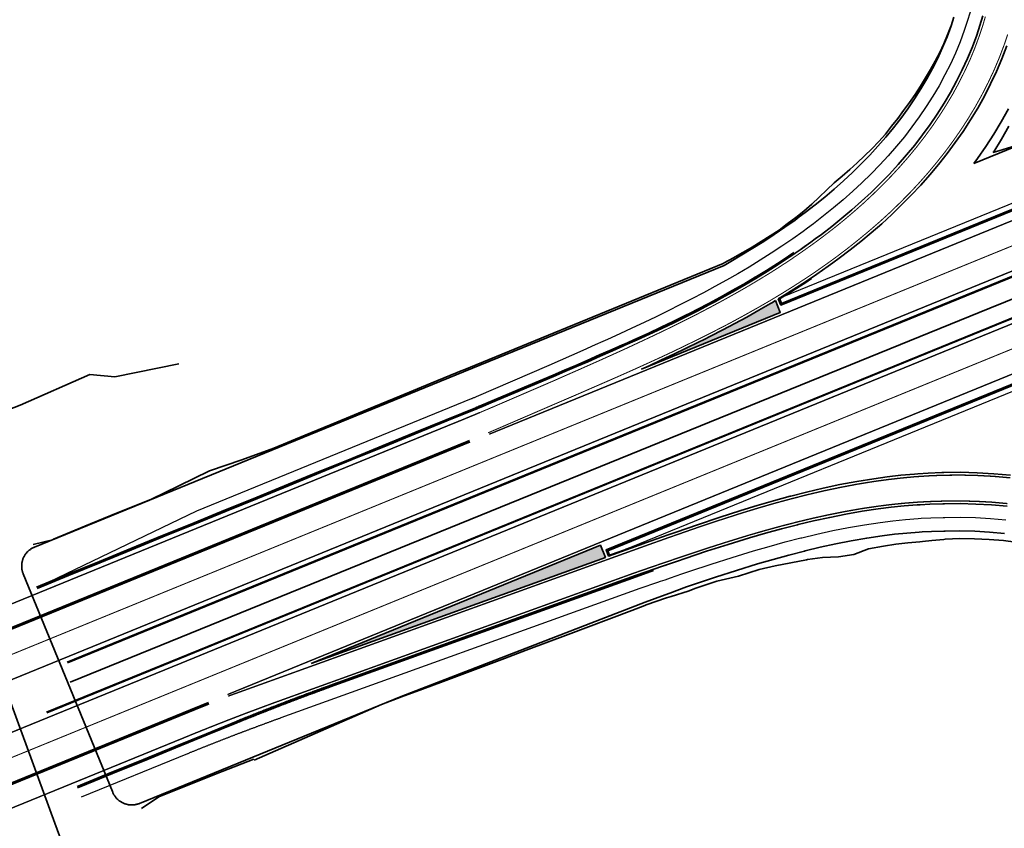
# Model space of a CAD drawing. Extents: x 184439 to 185588, y 575314 to 576044.
# Tile 9 of 13: x 184637 to 184781, y 575670 to 575789. Entities that reach past the tile are written whole.
import ezdxf

# ---------------------------------------------------------------- set-up
doc = ezdxf.new("R2010")
doc.units = 0
doc.linetypes.add('13strp', pattern=[4, 1, -3])
doc.linetypes.add('39strp', pattern=[12, 3, -9])
for name, color, linetype, lineweight in [('gw-nw-grondwerklijn', 90, 'Continuous', 35), ('gw-nw-kruinlijn', 90, 'Continuous', 35), ('gw-nw-teenlijn', 90, 'Continuous', 35), ('mk-nw-13streep 0.45', 7, '13strp', 35), ('mk-nw-39streep 0.15', 7, '39strp', 35), ('mk-nw-streep 0.15', 7, 'Continuous', 35), ('mk-nw-streep 0.20', 7, 'Continuous', 35), ('mk-nw-vlakmark', 7, 'Continuous', 35), ('vh-nw-halfverharding', 30, 'Continuous', 25), ('vh-nw-randverharding', 6, 'Continuous', 35), ('vh-nw-zoabsprong', 253, 'Continuous', 35)]:
    doc.layers.add(name, color=color, linetype=linetype, lineweight=lineweight)

msp = doc.modelspace()

# ---------------------------------------------------------------- hatches: boundary and pattern name
at = {"layer": 'mk-nw-vlakmark', "extrusion": (0, 0, -1)}
for points in [[(-184728.06, 575737.49), (-184728.68, 575737.75), (-184733.3, 575739.64), (-184737.93, 575741.53), (-184742.56, 575743.42), (-184747.19, 575745.31), (-184748.41, 575745.81), (-184747.7, 575747.54), (-184747.18, 575747.24), (-184747, 575747.13), (-184745.27, 575746.12), (-184743.52, 575745.14), (-184741.75, 575744.18), (-184739.98, 575743.24), (-184738.2, 575742.32), (-184737.25, 575741.85), (-184736.41, 575741.43), (-184734.6, 575740.55), (-184732.8, 575739.68), (-184730.98, 575738.83), (-184729.16, 575737.99)], [(-184679.57, 575694.27), (-184686.08, 575696.61), (-184692.83, 575699.05), (-184695.48, 575700.01), (-184704.89, 575703.4), (-184708.11, 575704.56), (-184714.3, 575706.79), (-184722.76, 575709.84), (-184722.03, 575711.62), (-184718.36, 575710.12), (-184713.73, 575708.23), (-184709.1, 575706.34), (-184704.48, 575704.45), (-184699.85, 575702.56), (-184695.22, 575700.67), (-184690.59, 575698.77), (-184685.96, 575696.88), (-184681.33, 575694.99)]]:
    msp.add_hatch(color=256, dxfattribs=at).paths.add_polyline_path(points)

# ---------------------------------------------------------------- linework, layer by layer
at = {"layer": 'gw-nw-grondwerklijn', "flags": 128}
for points in [[(184773.88, 575789.19), (184773.48, 575787.88), (184773.45, 575787.8), (184772.96, 575786.57), (184772.41, 575785.27), (184771.81, 575783.99), (184771.17, 575782.72), (184770.46, 575781.48), (184769.75, 575780.24), (184769, 575779.02), (184768.21, 575777.82), (184767.36, 575776.65), (184766.5, 575775.48), (184765.65, 575774.3), (184764.76, 575773.15), (184763.84, 575772.01), (184762.88, 575770.89), (184761.84, 575769.84), (184760.79, 575768.8), (184759.71, 575767.78), (184758.61, 575766.78), (184757.48, 575765.81), (184756.32, 575764.85), (184755.24, 575763.8), (184754.15, 575762.75), (184753.04, 575761.72), (184751.89, 575760.7), (184750.68, 575759.77), (184749.45, 575758.84), (184748.25, 575757.87), (184746.94, 575757.04), (184745.62, 575756.22), (184744.29, 575755.41), (184742.94, 575754.62), (184742.84, 575754.56), (184741.58, 575753.84), (184740.2, 575753.08), (184740.02, 575752.98), (184701.87, 575737.35)], [(184773.91, 575789.18), (184773.48, 575787.88), (184772.9, 575786.3), (184772.25, 575784.73), (184771.54, 575783.17), (184770.77, 575781.64), (184769.95, 575780.13), (184769.07, 575778.64), (184768.14, 575777.17), (184767.16, 575775.73), (184766.13, 575774.31), (184765.05, 575772.92), (184763.92, 575771.55), (184762.76, 575770.21), (184761.55, 575768.9), (184760.3, 575767.62), (184759.01, 575766.36), (184757.69, 575765.13), (184756.33, 575763.93), (184754.94, 575762.75), (184753.52, 575761.6), (184752.07, 575760.48), (184751.21, 575759.84), (184750.59, 575759.38), (184749.08, 575758.31), (184747.54, 575757.26), (184745.99, 575756.23), (184744.4, 575755.23), (184742.8, 575754.25), (184741.18, 575753.29), (184740.18, 575752.71), (184701.94, 575737.08)], [(184781.96, 575773.18), (184780.88, 575771.26), (184779.74, 575769.39), (184779.7, 575769.33)], [(184783.05, 575770.33), (184780.49, 575769.56), (184779.63, 575769.31)], [(184701.84, 575737.33), (184697.21, 575735.43), (184692.59, 575733.53), (184687.97, 575731.62), (184683.35, 575729.71), (184678.72, 575727.8), (184674.11, 575725.89), (184669.4, 575724.18), (184664.67, 575722.54), (184660.16, 575720.37), (184656.05, 575718.32), (184655.65, 575718.19), (184651.01, 575716.31), (184646.39, 575714.42), (184641.76, 575712.53), (184641.64, 575712.44), (184638.81, 575711.71)], [(184671.23, 575680.08), (184689.88, 575688.22), (184692.83, 575689.35), (184695.91, 575690.49), (184698.56, 575691.47), (184707.93, 575694.97), (184711.13, 575696.19), (184717.29, 575698.5), (184726.65, 575702.05), (184728.56, 575702.78), (184728.75, 575702.85), (184731.72, 575703.89), (184732.41, 575704.07), (184734.9, 575704.88), (184736.02, 575705.3), (184739.1, 575706.33), (184742.27, 575707.06), (184745.31, 575708.07), (184747.65, 575708.59), (184749.97, 575709.06), (184752.29, 575709.49), (184752.4, 575709.51), (184754.6, 575709.82), (184756.94, 575709.93), (184759.2, 575710.28), (184761.36, 575711.11), (184763.58, 575711.51), (184765.36, 575711.77), (184767.14, 575711.96), (184768.91, 575712.11), (184769.31, 575712.16), (184770.66, 575712.33), (184772.42, 575712.48), (184772.64, 575712.49), (184774.79, 575712.59), (184776.93, 575712.58), (184779.06, 575712.47), (184781.19, 575712.31), (184782.93, 575712.05)], [(184654.69, 575672.95), (184657.24, 575674.65), (184661.87, 575676.52), (184666.52, 575678.38), (184671.17, 575680.22)]]:
    msp.add_lwpolyline(points, dxfattribs=at)
at = {"layer": 'gw-nw-kruinlijn', "flags": 128}
for points in [[(184933.36, 575831.67), (184776.83, 575767.69)], [(184781.9, 575775.7), (184780.85, 575773.82), (184779.74, 575771.98), (184778.57, 575770.17), (184777.35, 575768.41), (184776.83, 575767.69)], [(184663.36, 575699.31), (184779.15, 575746.42), (184783.78, 575748.31)], [(184701.94, 575737.08), (184638.96, 575711.34), (184638.9, 575711.31), (184638.81, 575711.27), (184638.72, 575711.23), (184638.63, 575711.18), (184638.55, 575711.13), (184638.46, 575711.08), (184638.38, 575711.02), (184638.3, 575710.96), (184638.22, 575710.9), (184638.14, 575710.84), (184638.07, 575710.77), (184638, 575710.7), (184637.93, 575710.63), (184637.86, 575710.56), (184637.79, 575710.48), (184637.73, 575710.4), (184637.67, 575710.32), (184637.61, 575710.24), (184637.56, 575710.16), (184637.51, 575710.07), (184637.46, 575709.99), (184637.41, 575709.9), (184637.37, 575709.81), (184637.33, 575709.71), (184637.29, 575709.62), (184637.26, 575709.53), (184637.23, 575709.43), (184637.2, 575709.34), (184637.18, 575709.24), (184637.16, 575709.14), (184637.14, 575709.04), (184637.12, 575708.94), (184637.11, 575708.84), (184637.11, 575708.74), (184637.1, 575708.64), (184637.1, 575708.55), (184637.1, 575708.45), (184637.11, 575708.35), (184637.12, 575708.25), (184637.13, 575708.15), (184637.14, 575708.05), (184637.16, 575707.95), (184637.19, 575707.85), (184637.21, 575707.76), (184637.24, 575707.66), (184637.27, 575707.56), (184637.31, 575707.47), (184637.33, 575707.42)], [(184671.04, 575680.52), (184692.8, 575689.41), (184728.59, 575703.25), (184731.55, 575704.35), (184732.21, 575704.59), (184734.67, 575705.5), (184735.81, 575705.91), (184738.91, 575706.94), (184741.99, 575707.93), (184745.07, 575708.87), (184747.38, 575709.54), (184749.67, 575710.18), (184751.97, 575710.77), (184752.08, 575710.8), (184754.26, 575711.32), (184756.55, 575711.82), (184758.83, 575712.27), (184761.11, 575712.67), (184763.38, 575713), (184765.2, 575713.23), (184767.01, 575713.41), (184768.81, 575713.55), (184769.23, 575713.58), (184770.61, 575713.65), (184772.4, 575713.7), (184772.62, 575713.71), (184774.79, 575713.73), (184776.97, 575713.68), (184779.14, 575713.56), (184781.3, 575713.37)], [(184637.33, 575707.42), (184650.41, 575675.48), (184650.43, 575675.44), (184650.47, 575675.34), (184650.5, 575675.25), (184650.55, 575675.16), (184650.59, 575675.07), (184650.64, 575674.99), (184650.69, 575674.9), (184650.75, 575674.82), (184650.8, 575674.73), (184650.86, 575674.65), (184650.93, 575674.58), (184650.99, 575674.5), (184651.06, 575674.43), (184651.13, 575674.35), (184651.2, 575674.29), (184651.28, 575674.22), (184651.35, 575674.15), (184651.43, 575674.09), (184651.51, 575674.03), (184651.59, 575673.98), (184651.68, 575673.92), (184651.76, 575673.87), (184651.85, 575673.83), (184651.94, 575673.78), (184652.03, 575673.74), (184652.13, 575673.7), (184652.22, 575673.66), (184652.31, 575673.63), (184652.41, 575673.6), (184652.51, 575673.58), (184652.6, 575673.55), (184652.7, 575673.53), (184652.8, 575673.52), (184652.9, 575673.5), (184653, 575673.5), (184653.1, 575673.49), (184653.2, 575673.49), (184653.3, 575673.49), (184653.4, 575673.49), (184653.5, 575673.5), (184653.6, 575673.51), (184653.7, 575673.52), (184653.79, 575673.54), (184653.89, 575673.56), (184653.99, 575673.58), (184654.09, 575673.61), (184654.18, 575673.64), (184654.28, 575673.67), (184654.37, 575673.71), (184654.38, 575673.71), (184671.04, 575680.52)], [(184644.22, 575691.49), (184663.36, 575699.32)]]:
    msp.add_lwpolyline(points, dxfattribs=at)
at = {"layer": 'gw-nw-teenlijn', "flags": 128}
msp.add_lwpolyline([(184660.18, 575738.27), (184650.76, 575736.35), (184647.08, 575736.68), (184636.9, 575732.2), (184626.14, 575728.03), (184624.85, 575727.49), (184623.76, 575726.43), (184623.58, 575724.04), (184623.86, 575720.21), (184624.13, 575717.7), (184626.56, 575708.84), (184629.82, 575700.8), (184633.09, 575692.92), (184635.51, 575688.46), (184641.99, 575670.83), (184643.01, 575668.04), (184648.05, 575659.83), (184652.54, 575654.89), (184654.46, 575655.9), (184662.89, 575658.35), (184670.49, 575660.79), (184680.11, 575663.47)], dxfattribs=at)
at = {"layer": 'mk-nw-13streep 0.45', "const_width": 0.45, "flags": 128}
for points in [[(184702.86, 575726.9), (184529.76, 575656.15), (184525.14, 575654.25), (184520.51, 575652.35), (184515.89, 575650.44), (184511.27, 575648.53), (184506.65, 575646.61), (184502.04, 575644.69), (184497.42, 575642.76), (184492.81, 575640.83), (184488.2, 575638.89), (184483.6, 575636.94), (184478.99, 575634.99), (184474.39, 575633.03), (184473.11, 575632.48)], [(184537.74, 575636.6), (184579.41, 575653.63), (184616.43, 575668.76), (184662.72, 575687.68), (184664.57, 575688.43)]]:
    msp.add_lwpolyline(points, dxfattribs=at)
at = {"layer": 'mk-nw-39streep 0.15', "const_width": 0.15, "flags": 128}
for points in [[(185162.44, 575906.13), (185157.72, 575904.45), (185157, 575904.19), (185153, 575902.76), (185148.28, 575901.06), (185143.56, 575899.36), (185138.85, 575897.66), (185134.14, 575895.94), (185129.43, 575894.23), (185124.72, 575892.5), (185120.01, 575890.77), (185115.31, 575889.03), (185110.61, 575887.29), (185105.9, 575885.54), (185101.21, 575883.79), (185096.51, 575882.03), (185091.82, 575880.26), (185087.12, 575878.49), (185082.43, 575876.71), (185077.74, 575874.93), (185073.06, 575873.14), (185071.02, 575872.36), (185068.38, 575871.35), (185063.71, 575869.55), (185059.05, 575867.75), (185054.39, 575865.94), (185049.73, 575864.13), (185045.07, 575862.31), (185040.41, 575860.49), (185035.76, 575858.66), (185031.11, 575856.82), (185026.46, 575854.98), (185021.81, 575853.13), (185017.17, 575851.28), (185012.52, 575849.42), (185007.88, 575847.56), (185003.24, 575845.7), (184998.6, 575843.83), (184993.97, 575841.96), (184989.33, 575840.09), (184984.7, 575838.21), (184980.07, 575836.33), (184975.43, 575834.45), (184971.68, 575832.92), (184970.8, 575832.56), (184966.17, 575830.68), (184961.54, 575828.79), (184956.91, 575826.9), (184952.28, 575825.01), (184947.65, 575823.12), (184943.03, 575821.23), (184938.4, 575819.33), (184531.11, 575652.86), (184526.48, 575650.96), (184521.85, 575649.06), (184517.23, 575647.16), (184512.61, 575645.25), (184507.99, 575643.33), (184503.38, 575641.4), (184498.77, 575639.48), (184494.16, 575637.54), (184489.55, 575635.6), (184484.94, 575633.65), (184480.34, 575631.7), (184475.74, 575629.74), (184471.14, 575627.78), (184466.54, 575625.81), (184461.95, 575623.83), (184457.36, 575621.85), (184452.76, 575619.87), (184448.17, 575617.89), (184443.58, 575615.91), (184439.11, 575613.99)], [(184439.11, 575599.4), (184439.46, 575599.55), (184444.07, 575601.49), (184448.68, 575603.42), (184453.29, 575605.37), (184457.9, 575607.31), (184462.51, 575609.25), (184467.12, 575611.18), (184471.73, 575613.12), (184476.34, 575615.05), (184480.95, 575616.98), (184485.57, 575618.9), (184490.18, 575620.82), (184494.8, 575622.74), (184499.42, 575624.66), (184504.04, 575626.57), (184508.66, 575628.48), (184513.28, 575630.39), (184517.91, 575632.3), (184522.53, 575634.2), (184527.15, 575636.1), (184531.78, 575637.99), (184536.41, 575639.89), (184781.71, 575740.15), (184786.34, 575742.04), (184790.97, 575743.93), (184793.43, 575744.94), (184795.59, 575745.83), (184800.22, 575747.72), (184804.85, 575749.62), (184809.47, 575751.52), (184814.1, 575753.42), (184818.72, 575755.32), (184823.35, 575757.22), (184827.97, 575759.12), (184832.59, 575761.03), (184837.22, 575762.93), (184841.84, 575764.84), (184846.46, 575766.75), (184851.08, 575768.66), (184855.7, 575770.57), (184860.32, 575772.48), (184864.94, 575774.39), (184869.56, 575776.31), (184874.18, 575778.22), (184878.8, 575780.14), (184883.41, 575782.06), (184888.03, 575783.98), (184892.65, 575785.9), (184897.26, 575787.82), (184901.88, 575789.75), (184906.49, 575791.67), (184911.11, 575793.6), (184915.72, 575795.53), (184920.33, 575797.45), (184924.95, 575799.38), (184929.56, 575801.32), (184934.17, 575803.25), (184938.78, 575805.18), (184943.39, 575807.12), (184948, 575809.05), (184952.61, 575810.99), (184957.22, 575812.93), (184961.83, 575814.87), (184966.44, 575816.81), (184971.05, 575818.74), (184975.67, 575820.66), (184976.54, 575821.02), (184980.28, 575822.58), (184984.9, 575824.49), (184985.83, 575824.87)]]:
    msp.add_lwpolyline(points, dxfattribs=at)
at = {"layer": 'mk-nw-streep 0.15', "const_width": 0.15, "flags": 128}
for points in [[(184778.52, 575789.26), (184778.1, 575787.82), (184777.62, 575786.4), (184776.98, 575784.66), (184776.27, 575782.94), (184775.49, 575781.24), (184774.65, 575779.57), (184773.76, 575777.92), (184772.8, 575776.31), (184771.79, 575774.72), (184770.73, 575773.16), (184769.62, 575771.64), (184768.46, 575770.14), (184767.26, 575768.68), (184766.01, 575767.25), (184764.72, 575765.85), (184763.39, 575764.48), (184762.02, 575763.15), (184760.62, 575761.84), (184759.18, 575760.57), (184757.72, 575759.33), (184756.22, 575758.12), (184754.69, 575756.95), (184753.8, 575756.28), (184753.14, 575755.8), (184751.56, 575754.68), (184749.96, 575753.58), (184748.34, 575752.51), (184746.7, 575751.47), (184745.04, 575750.46), (184743.36, 575749.46), (184741.66, 575748.49), (184739.95, 575747.54), (184739.11, 575747.09), (184738.22, 575746.61), (184736.49, 575745.7), (184734.73, 575744.81), (184732.97, 575743.93), (184731.2, 575743.06), (184729.41, 575742.21), (184727.62, 575741.37), (184725.82, 575740.53), (184724.02, 575739.71), (184723.31, 575739.39), (184722.21, 575738.89), (184720.39, 575738.08), (184718.73, 575737.34), (184717.06, 575736.61), (184715.4, 575735.87), (184707.96, 575732.66), (184707.91, 575732.63), (184707.82, 575732.6), (184707.72, 575732.56), (184707.63, 575732.52), (184707.54, 575732.48), (184707.45, 575732.44), (184707.36, 575732.4), (184707.26, 575732.36), (184707.17, 575732.32), (184707.08, 575732.28), (184706.99, 575732.24), (184706.9, 575732.2), (184706.81, 575732.16), (184706.71, 575732.12), (184706.62, 575732.08), (184706.53, 575732.04), (184706.44, 575732), (184706.35, 575731.96), (184706.25, 575731.92), (184706.16, 575731.89), (184706.07, 575731.85), (184705.98, 575731.81), (184705.89, 575731.77), (184705.79, 575731.73), (184705.7, 575731.69), (184705.61, 575731.65), (184705.52, 575731.61), (184705.43, 575731.57), (184705.33, 575731.53), (184705.24, 575731.49), (184705.15, 575731.46), (184705.06, 575731.42), (184704.96, 575731.38), (184704.87, 575731.34), (184704.78, 575731.3), (184704.69, 575731.26), (184704.6, 575731.22), (184704.5, 575731.18), (184704.41, 575731.14), (184704.37, 575731.13)], [(184781.79, 575786.63), (184781.27, 575785.09), (184780.56, 575783.22), (184779.78, 575781.37), (184778.93, 575779.56), (184778.01, 575777.77), (184777.04, 575776.02), (184776.01, 575774.31), (184774.92, 575772.62), (184773.78, 575770.98), (184772.59, 575769.37), (184771.34, 575767.8), (184770.06, 575766.26), (184768.73, 575764.76), (184767.36, 575763.3), (184765.95, 575761.88), (184764.51, 575760.49), (184763.03, 575759.14), (184761.52, 575757.83), (184759.98, 575756.55), (184758.41, 575755.3), (184756.82, 575754.09), (184755.88, 575753.4), (184755.2, 575752.91), (184753.56, 575751.76), (184751.9, 575750.65), (184750.21, 575749.56), (184748.51, 575748.5), (184746.8, 575747.47), (184745.07, 575746.47), (184743.32, 575745.49), (184741.57, 575744.53), (184740.71, 575744.07), (184739.8, 575743.6), (184738.02, 575742.68), (184736.23, 575741.79), (184734.43, 575740.91), (184732.63, 575740.04), (184730.81, 575739.19), (184729, 575738.36), (184727.17, 575737.53), (184725.35, 575736.72), (184724.63, 575736.4), (184723.52, 575735.91), (184721.68, 575735.11), (184720.01, 575734.38), (184718.34, 575733.65), (184716.66, 575732.93), (184705.55, 575728.13)]]:
    msp.add_lwpolyline(points, dxfattribs=at)
at = {"layer": 'mk-nw-streep 0.20', "const_width": 0.2, "flags": 128}
for points in [[(184937.1, 575822.5), (184705.69, 575727.92)], [(184939.69, 575816.16), (184532.4, 575649.69), (184527.78, 575647.79), (184523.15, 575645.89), (184518.53, 575643.99), (184513.91, 575642.08), (184509.29, 575640.16), (184504.67, 575638.23), (184500.06, 575636.31), (184495.45, 575634.37), (184490.84, 575632.43), (184486.24, 575630.48), (184481.63, 575628.53), (184477.03, 575626.57), (184472.43, 575624.61), (184467.84, 575622.64), (184463.24, 575620.66)], [(184664.71, 575696.03), (184780.41, 575743.32), (184785.04, 575745.21)], [(184667.3, 575689.69), (184783.01, 575736.98)], [(184704.37, 575731.13), (184704.29, 575731.09), (184704.2, 575731.05), (184704.11, 575731.02), (184704.01, 575730.98), (184703.92, 575730.94), (184703.83, 575730.9), (184703.74, 575730.86), (184703.64, 575730.82), (184703.55, 575730.78), (184703.46, 575730.75), (184703.37, 575730.71), (184703.28, 575730.67), (184703.18, 575730.63), (184703.09, 575730.59), (184703, 575730.55), (184702.91, 575730.52), (184702.81, 575730.48), (184702.72, 575730.44), (184702.63, 575730.4), (184702.54, 575730.36), (184702.44, 575730.32), (184702.35, 575730.29), (184702.26, 575730.25), (184702.17, 575730.21), (184702.07, 575730.17), (184701.98, 575730.13), (184701.89, 575730.09), (184701.8, 575730.06), (184701.71, 575730.02), (184701.61, 575729.98), (184701.52, 575729.94), (184701.43, 575729.9), (184701.34, 575729.87), (184701.24, 575729.83), (184701.15, 575729.79), (184701.06, 575729.75), (184700.97, 575729.71), (184700.87, 575729.68), (184700.78, 575729.64), (184700.69, 575729.6), (184700.67, 575729.6), (184528.51, 575659.22)], [(184667.4, 575689.46), (184725.96, 575710.57), (184728.93, 575711.64), (184729.6, 575711.88), (184732.1, 575712.77), (184733.26, 575713.17), (184736.41, 575714.27), (184739.57, 575715.32), (184742.74, 575716.34), (184745.14, 575717.07), (184747.54, 575717.77), (184749.95, 575718.42), (184750.07, 575718.45), (184752.38, 575719.04), (184754.81, 575719.61), (184757.26, 575720.12), (184759.72, 575720.59), (184762.19, 575720.99), (184764.18, 575721.26), (184766.16, 575721.49), (184768.16, 575721.68), (184768.62, 575721.71), (184770.16, 575721.81), (184772.16, 575721.9), (184772.41, 575721.9), (184774.85, 575721.93), (184777.29, 575721.87), (184779.72, 575721.74), (184782.16, 575721.52)], [(184668.63, 575686.42), (184668.72, 575686.45), (184668.81, 575686.49), (184668.9, 575686.52), (184669, 575686.56), (184669.09, 575686.59), (184669.19, 575686.63), (184669.28, 575686.67), (184669.37, 575686.7), (184669.47, 575686.74), (184669.56, 575686.77), (184669.65, 575686.81), (184669.75, 575686.84), (184669.84, 575686.88), (184669.93, 575686.92), (184670.03, 575686.95), (184670.12, 575686.99), (184670.21, 575687.02), (184670.31, 575687.06), (184670.4, 575687.09), (184670.49, 575687.13), (184670.59, 575687.16), (184670.68, 575687.2), (184670.77, 575687.23), (184670.87, 575687.27), (184670.96, 575687.3), (184671.06, 575687.34), (184671.15, 575687.37), (184671.24, 575687.41), (184671.34, 575687.44), (184671.43, 575687.48), (184671.52, 575687.51), (184671.62, 575687.55), (184671.71, 575687.58), (184671.8, 575687.62), (184671.9, 575687.65), (184671.99, 575687.69), (184672.09, 575687.72), (184672.18, 575687.76), (184672.27, 575687.79), (184672.37, 575687.83), (184672.46, 575687.86), (184672.55, 575687.9), (184672.65, 575687.93), (184672.74, 575687.97), (184672.84, 575688), (184672.93, 575688.04), (184673.02, 575688.07), (184673.12, 575688.11), (184673.21, 575688.14), (184673.3, 575688.18), (184673.4, 575688.21), (184673.49, 575688.24), (184673.59, 575688.28), (184673.68, 575688.31), (184673.77, 575688.35), (184673.87, 575688.38), (184673.96, 575688.42), (184674.06, 575688.45), (184674.15, 575688.49), (184674.24, 575688.52), (184674.34, 575688.55), (184674.43, 575688.59), (184674.53, 575688.62), (184674.62, 575688.66), (184674.71, 575688.69), (184674.81, 575688.72), (184674.9, 575688.76), (184675, 575688.79), (184675.09, 575688.83), (184675.18, 575688.86), (184675.28, 575688.89), (184675.37, 575688.93), (184675.46, 575688.96), (184727.04, 575707.56), (184730.02, 575708.59), (184730.7, 575708.82), (184733.19, 575709.67), (184734.35, 575710.06), (184737.48, 575711.11), (184740.62, 575712.11), (184743.76, 575713.08), (184746.12, 575713.76), (184748.48, 575714.41), (184750.85, 575715.02), (184750.96, 575715.05), (184753.22, 575715.59), (184755.59, 575716.11), (184757.97, 575716.58), (184760.35, 575717), (184762.73, 575717.35), (184764.64, 575717.59), (184766.55, 575717.79), (184768.46, 575717.94), (184768.9, 575717.97), (184770.36, 575718.04), (184772.27, 575718.1), (184772.51, 575718.1), (184774.82, 575718.13), (184777.14, 575718.07), (184779.45, 575717.95), (184781.76, 575717.74)], [(184632.31, 575682.78), (184636.94, 575684.68), (184641.56, 575686.57), (184646.19, 575688.46), (184650.82, 575690.35), (184655.45, 575692.24), (184660.08, 575694.13), (184664.71, 575696.03)], [(184580.66, 575650.55), (184661.73, 575683.68), (184661.75, 575683.69), (184661.84, 575683.73), (184661.93, 575683.76), (184662.02, 575683.8), (184662.12, 575683.84), (184662.21, 575683.88), (184662.3, 575683.92), (184662.39, 575683.95), (184662.49, 575683.99), (184662.58, 575684.03), (184662.67, 575684.07), (184662.76, 575684.1), (184662.86, 575684.14), (184662.95, 575684.18), (184663.04, 575684.22), (184663.14, 575684.25), (184663.23, 575684.29), (184663.32, 575684.33), (184663.41, 575684.37), (184663.51, 575684.4), (184663.6, 575684.44), (184663.69, 575684.48), (184663.78, 575684.51), (184663.88, 575684.55), (184663.97, 575684.59), (184664.06, 575684.63), (184664.16, 575684.66), (184664.25, 575684.7), (184664.34, 575684.74), (184664.43, 575684.77), (184664.53, 575684.81), (184664.62, 575684.85), (184664.71, 575684.89), (184664.81, 575684.92), (184664.9, 575684.96), (184664.99, 575685), (184665.09, 575685.03), (184665.18, 575685.07), (184665.27, 575685.11), (184665.36, 575685.14), (184665.46, 575685.18), (184665.55, 575685.22), (184665.64, 575685.25), (184665.74, 575685.29), (184665.83, 575685.33), (184665.92, 575685.36), (184666.02, 575685.4), (184666.11, 575685.44), (184666.2, 575685.47), (184666.29, 575685.51), (184666.39, 575685.55), (184666.48, 575685.58), (184666.57, 575685.62), (184666.67, 575685.66), (184666.76, 575685.69), (184666.85, 575685.73), (184666.95, 575685.77), (184667.04, 575685.8), (184667.13, 575685.84), (184667.23, 575685.87), (184667.32, 575685.91), (184667.41, 575685.95), (184667.51, 575685.98), (184667.6, 575686.02), (184667.69, 575686.06), (184667.79, 575686.09), (184667.88, 575686.13), (184667.97, 575686.16), (184668.06, 575686.2), (184668.16, 575686.24), (184668.25, 575686.27), (184668.34, 575686.31), (184668.44, 575686.34), (184668.53, 575686.38), (184668.62, 575686.42), (184668.63, 575686.42)]]:
    msp.add_lwpolyline(points, dxfattribs=at)
at = {"layer": 'mk-nw-vlakmark', "flags": 128}
for points in [[(184747.7, 575747.54), (184748.41, 575745.81), (184728.06, 575737.49), (184729.16, 575737.99), (184730.98, 575738.83), (184732.8, 575739.68), (184734.6, 575740.55), (184736.41, 575741.43), (184737.25, 575741.85), (184738.2, 575742.32), (184739.98, 575743.24), (184741.75, 575744.18), (184743.52, 575745.14), (184745.27, 575746.12), (184747, 575747.13), (184747.18, 575747.24), (184747.7, 575747.54)], [(184679.57, 575694.27), (184722.03, 575711.62), (184722.76, 575709.84), (184679.57, 575694.27)]]:
    msp.add_lwpolyline(points, dxfattribs=at)
at = {"layer": 'vh-nw-halfverharding', "flags": 128}
for points in [[(184904.93, 575811.89), (184895.97, 575809.47), (184872.83, 575800.02), (184866.88, 575796.34), (184748.72, 575748.05)], [(184776.27, 575789.91), (184775.86, 575788.55), (184775.41, 575787.19), (184774.8, 575785.53), (184774.12, 575783.89), (184773.38, 575782.27), (184772.58, 575780.68), (184771.72, 575779.1), (184770.81, 575777.55), (184769.84, 575776.03), (184768.82, 575774.53), (184767.75, 575773.06), (184766.64, 575771.62), (184765.48, 575770.21), (184764.27, 575768.83), (184763.02, 575767.48), (184761.74, 575766.16), (184760.41, 575764.86), (184759.05, 575763.6), (184757.66, 575762.36), (184756.23, 575761.16), (184754.78, 575759.98), (184753.29, 575758.83), (184752.42, 575758.18), (184751.78, 575757.71), (184750.24, 575756.61), (184748.67, 575755.54), (184747.08, 575754.5), (184745.47, 575753.48), (184743.84, 575752.48), (184742.19, 575751.5), (184740.53, 575750.55), (184738.84, 575749.61), (184738.02, 575749.17), (184737.14, 575748.7), (184735.42, 575747.8), (184733.69, 575746.91), (184731.95, 575746.04), (184730.19, 575745.18), (184728.43, 575744.34), (184726.65, 575743.5), (184724.86, 575742.68), (184723.06, 575741.86), (184722.36, 575741.54), (184721.26, 575741.04), (184719.45, 575740.23), (184717.79, 575739.5), (184716.13, 575738.76), (184714.46, 575738.03), (184703.78, 575733.41), (184703.78, 575733.41), (184703.69, 575733.37), (184703.6, 575733.33), (184703.51, 575733.29), (184703.49, 575733.29)], [(184752.12, 575755.57), (184751.33, 575755.01), (184750.54, 575754.47)], [(184725.43, 575710.91), (184783.89, 575734.8)], [(184703.49, 575733.29), (184703.41, 575733.26), (184703.32, 575733.22), (184703.23, 575733.18), (184703.14, 575733.14), (184703.06, 575733.11), (184662.76, 575716.64), (184641.09, 575706.22), (184639.28, 575705.48)], [(184669.53, 575684.22), (184669.62, 575684.25), (184669.71, 575684.28), (184669.8, 575684.32), (184669.9, 575684.36), (184669.99, 575684.39), (184670.09, 575684.43), (184670.18, 575684.46), (184670.27, 575684.5), (184670.37, 575684.53), (184670.46, 575684.57), (184670.55, 575684.6), (184670.65, 575684.64), (184670.74, 575684.67), (184670.83, 575684.71), (184670.93, 575684.74), (184671.02, 575684.78), (184671.11, 575684.81), (184671.21, 575684.85), (184671.3, 575684.88), (184671.4, 575684.92), (184671.49, 575684.95), (184671.58, 575684.99), (184671.68, 575685.02), (184671.77, 575685.06), (184671.86, 575685.09), (184671.96, 575685.13), (184672.05, 575685.16), (184672.15, 575685.2), (184672.24, 575685.23), (184672.33, 575685.27), (184672.43, 575685.3), (184672.52, 575685.34), (184672.61, 575685.37), (184672.71, 575685.41), (184672.8, 575685.44), (184672.9, 575685.48), (184672.99, 575685.51), (184673.08, 575685.55), (184673.18, 575685.58), (184673.27, 575685.61), (184673.37, 575685.65), (184673.46, 575685.68), (184673.55, 575685.72), (184673.65, 575685.75), (184673.74, 575685.79), (184673.83, 575685.82), (184673.93, 575685.85), (184674.02, 575685.89), (184674.12, 575685.92), (184674.21, 575685.96), (184674.3, 575685.99), (184674.4, 575686.03), (184674.49, 575686.06), (184674.59, 575686.09), (184674.68, 575686.13), (184674.77, 575686.16), (184674.87, 575686.2), (184674.96, 575686.23), (184675.06, 575686.26), (184675.15, 575686.3), (184675.2, 575686.32), (184727.86, 575705.3), (184730.45, 575706.2), (184730.84, 575706.33), (184731.51, 575706.56), (184732.33, 575706.84), (184733.99, 575707.41), (184735.14, 575707.8), (184738.26, 575708.83), (184741.37, 575709.83), (184744.48, 575710.78), (184746.8, 575711.46), (184749.13, 575712.1), (184751.46, 575712.7), (184751.57, 575712.73), (184753.79, 575713.26), (184756.11, 575713.77), (184758.44, 575714.23), (184760.76, 575714.64), (184763.09, 575714.98), (184764.95, 575715.21), (184766.8, 575715.4), (184768.65, 575715.55), (184769.08, 575715.58), (184770.5, 575715.65), (184772.34, 575715.7), (184772.57, 575715.7), (184774.81, 575715.73), (184777.05, 575715.68), (184779.28, 575715.55), (184781.51, 575715.36)], [(184729.78, 575708.07), (184730.16, 575708.2), (184730.84, 575708.43), (184731.66, 575708.72)], [(184645.86, 575674.66), (184661.48, 575681.04), (184661.52, 575681.06), (184661.62, 575681.1), (184661.71, 575681.14), (184661.8, 575681.17), (184661.89, 575681.21), (184661.99, 575681.25), (184662.08, 575681.29), (184662.17, 575681.32), (184662.26, 575681.36), (184662.36, 575681.4), (184662.45, 575681.44), (184662.54, 575681.47), (184662.64, 575681.51), (184662.73, 575681.55), (184662.82, 575681.59), (184662.91, 575681.62), (184663.01, 575681.66), (184663.1, 575681.7), (184663.19, 575681.74), (184663.28, 575681.77), (184663.38, 575681.81), (184663.47, 575681.85), (184663.56, 575681.89), (184663.66, 575681.92), (184663.75, 575681.96), (184663.84, 575682), (184663.93, 575682.03), (184664.03, 575682.07), (184664.12, 575682.11), (184664.21, 575682.15), (184664.31, 575682.18), (184664.4, 575682.22), (184664.49, 575682.26), (184664.58, 575682.29), (184664.68, 575682.33), (184664.77, 575682.37), (184664.86, 575682.4), (184664.96, 575682.44), (184665.05, 575682.48), (184665.14, 575682.51), (184665.24, 575682.55), (184665.33, 575682.59), (184665.42, 575682.62), (184665.51, 575682.66), (184665.61, 575682.7), (184665.7, 575682.73), (184665.79, 575682.77), (184665.89, 575682.81), (184665.98, 575682.84), (184666.07, 575682.88), (184666.17, 575682.92), (184666.26, 575682.95), (184666.35, 575682.99), (184666.45, 575683.03), (184666.54, 575683.06), (184666.63, 575683.1), (184666.72, 575683.14), (184666.82, 575683.17), (184666.91, 575683.21), (184667, 575683.24), (184667.1, 575683.28), (184667.19, 575683.32), (184667.28, 575683.35), (184667.38, 575683.39), (184667.47, 575683.43), (184667.56, 575683.46), (184667.66, 575683.5), (184667.75, 575683.53), (184667.84, 575683.57), (184667.94, 575683.61), (184668.03, 575683.64), (184668.12, 575683.68), (184668.22, 575683.71), (184668.31, 575683.75), (184668.4, 575683.79), (184668.5, 575683.82), (184668.59, 575683.86), (184668.68, 575683.89), (184668.78, 575683.93), (184668.87, 575683.96), (184668.96, 575684), (184669.06, 575684.04), (184669.15, 575684.07), (184669.24, 575684.11), (184669.34, 575684.14), (184669.43, 575684.18), (184669.52, 575684.21), (184669.53, 575684.22)]]:
    msp.add_lwpolyline(points, dxfattribs=at)
at = {"layer": 'vh-nw-randverharding'}
msp.add_line((184640.77, 575687), (184780.15, 575743.97), dxfattribs=at)
at = {"layer": 'vh-nw-randverharding', "flags": 128}
for points in [[(184936.59, 575823.75), (184748.51, 575746.88), (184748.13, 575747.8)], [(184939.96, 575815.52), (184708.54, 575720.93)], [(184778.14, 575789.37), (184777.72, 575787.95), (184777.25, 575786.53), (184776.61, 575784.8), (184775.9, 575783.1), (184775.13, 575781.42), (184774.3, 575779.76), (184773.41, 575778.12), (184772.46, 575776.52), (184771.46, 575774.94), (184770.41, 575773.4), (184769.3, 575771.88), (184768.15, 575770.39), (184766.95, 575768.94), (184765.71, 575767.52), (184764.43, 575766.13), (184763.11, 575764.77), (184761.75, 575763.44), (184760.35, 575762.14), (184758.92, 575760.88), (184757.46, 575759.64), (184755.97, 575758.44), (184754.45, 575757.27), (184753.56, 575756.6), (184752.91, 575756.12), (184751.34, 575755.01), (184749.74, 575753.92), (184748.13, 575752.85), (184746.49, 575751.81), (184744.83, 575750.8), (184743.16, 575749.81), (184741.47, 575748.84), (184739.76, 575747.9), (184738.93, 575747.44), (184738.04, 575746.97), (184736.3, 575746.06), (184734.56, 575745.16), (184733.26, 575744.52), (184732.79, 575744.29), (184731.02, 575743.44), (184729.23, 575742.61), (184727.43, 575741.79), (184725.63, 575740.98), (184723.81, 575740.17), (184723.1, 575739.86), (184721.99, 575739.37), (184720.17, 575738.58), (184718.5, 575737.86), (184716.83, 575737.14), (184715.16, 575736.42), (184705.94, 575732.55), (184704.46, 575731.91), (184704.43, 575731.9), (184704.34, 575731.86), (184704.25, 575731.82), (184704.16, 575731.78), (184704.11, 575731.76)], [(184781.65, 575784.95), (184780.93, 575783.07), (184780.14, 575781.21), (184779.29, 575779.38), (184778.37, 575777.58), (184777.39, 575775.82), (184776.35, 575774.09), (184775.25, 575772.4), (184774.1, 575770.75), (184772.9, 575769.13), (184771.66, 575767.54), (184770.36, 575766), (184769.03, 575764.49), (184767.65, 575763.02), (184766.23, 575761.59), (184764.78, 575760.2), (184763.3, 575758.84), (184761.78, 575757.52), (184760.23, 575756.24), (184758.66, 575754.99), (184757.06, 575753.77), (184756.12, 575753.08), (184755.43, 575752.59), (184753.78, 575751.43), (184752.12, 575750.31), (184750.43, 575749.22), (184748.72, 575748.16), (184748.13, 575747.8)], [(184780.15, 575743.97), (184784.78, 575745.86)], [(184723.23, 575710.01), (184722.85, 575710.93), (184783.52, 575735.73)], [(184704.12, 575731.76), (184704.06, 575731.74), (184703.97, 575731.7), (184703.88, 575731.66), (184703.78, 575731.62), (184703.69, 575731.59), (184703.65, 575731.57), (184699.49, 575729.87), (184694.86, 575727.98), (184690.23, 575726.08), (184685.6, 575724.19), (184680.97, 575722.3), (184676.35, 575720.41), (184671.72, 575718.51), (184667.09, 575716.62), (184662.46, 575714.73), (184657.83, 575712.84), (184653.21, 575710.95), (184648.58, 575709.06), (184643.95, 575707.16), (184639.36, 575705.29)], [(184723.23, 575710.01), (184725.82, 575710.94), (184728.8, 575712.01), (184729.47, 575712.25), (184731.97, 575713.14), (184733.12, 575713.55), (184736.28, 575714.64), (184739.44, 575715.71), (184742.62, 575716.72), (184745.02, 575717.45), (184747.43, 575718.15), (184749.85, 575718.81), (184749.97, 575718.84), (184752.28, 575719.43), (184754.73, 575720), (184757.18, 575720.52), (184759.65, 575720.98), (184762.13, 575721.38), (184764.13, 575721.66), (184766.12, 575721.89), (184768.13, 575722.07), (184768.59, 575722.11), (184770.13, 575722.21), (184772.15, 575722.3), (184772.4, 575722.3), (184774.85, 575722.33), (184777.3, 575722.27), (184779.75, 575722.13), (184782.2, 575721.92)], [(184708.54, 575720.93), (184643.79, 575694.46)], [(184668.87, 575685.84), (184668.89, 575685.85), (184668.99, 575685.89), (184669.08, 575685.93), (184669.17, 575685.97), (184669.27, 575686.01), (184669.36, 575686.04), (184669.45, 575686.08), (184669.54, 575686.12), (184669.64, 575686.16), (184669.73, 575686.19), (184669.82, 575686.23), (184669.91, 575686.27), (184670.01, 575686.31), (184670.1, 575686.34), (184670.19, 575686.38), (184670.28, 575686.42), (184670.38, 575686.46), (184670.47, 575686.49), (184670.56, 575686.53), (184670.66, 575686.57), (184670.75, 575686.6), (184670.84, 575686.64), (184670.93, 575686.68), (184671.03, 575686.72), (184671.12, 575686.75), (184671.21, 575686.79), (184671.31, 575686.83), (184671.4, 575686.86), (184671.49, 575686.9), (184671.58, 575686.94), (184671.68, 575686.97), (184671.77, 575687.01), (184671.86, 575687.05), (184671.96, 575687.09), (184672.05, 575687.12), (184672.14, 575687.16), (184672.24, 575687.2), (184672.33, 575687.23), (184672.42, 575687.27), (184672.51, 575687.31), (184672.61, 575687.34), (184672.7, 575687.38), (184672.79, 575687.42), (184672.89, 575687.45), (184672.98, 575687.49), (184673.07, 575687.53), (184673.17, 575687.56), (184673.26, 575687.6), (184673.35, 575687.64), (184673.44, 575687.67), (184673.54, 575687.71), (184673.63, 575687.75), (184673.72, 575687.78), (184673.82, 575687.82), (184673.91, 575687.85), (184674, 575687.89), (184674.1, 575687.93), (184674.19, 575687.96), (184674.28, 575688), (184674.38, 575688.04), (184674.47, 575688.07), (184674.56, 575688.11), (184674.66, 575688.14), (184674.75, 575688.18), (184674.84, 575688.22), (184674.94, 575688.25), (184675.03, 575688.29), (184675.12, 575688.32), (184675.22, 575688.36), (184675.31, 575688.4), (184675.4, 575688.43), (184675.5, 575688.47), (184675.59, 575688.5), (184675.68, 575688.54), (184675.78, 575688.58), (184675.87, 575688.61), (184675.96, 575688.65), (184676.06, 575688.68), (184676.15, 575688.72), (184676.24, 575688.75), (184676.34, 575688.79), (184676.43, 575688.83), (184676.52, 575688.86), (184676.62, 575688.9), (184676.71, 575688.93), (184676.8, 575688.97), (184676.9, 575689), (184676.99, 575689.04), (184677.08, 575689.07), (184677.18, 575689.11), (184677.27, 575689.14), (184677.37, 575689.18), (184677.46, 575689.22), (184677.55, 575689.25), (184677.65, 575689.29), (184677.74, 575689.32), (184677.83, 575689.36), (184677.93, 575689.39), (184678.02, 575689.43), (184678.11, 575689.46), (184678.21, 575689.5), (184678.3, 575689.53), (184678.39, 575689.57), (184678.49, 575689.6), (184678.58, 575689.64), (184678.68, 575689.67), (184678.77, 575689.71), (184678.86, 575689.74), (184678.96, 575689.78), (184679.05, 575689.81), (184679.14, 575689.85), (184679.24, 575689.88), (184679.33, 575689.92), (184679.43, 575689.95), (184679.52, 575689.99), (184679.61, 575690.02), (184679.71, 575690.05), (184679.8, 575690.09), (184679.89, 575690.12), (184679.99, 575690.16), (184680.08, 575690.19), (184680.18, 575690.23), (184680.27, 575690.26), (184680.36, 575690.3), (184680.46, 575690.33), (184680.55, 575690.37), (184680.65, 575690.4), (184680.74, 575690.43), (184680.83, 575690.47), (184680.93, 575690.5), (184681.02, 575690.54), (184681.12, 575690.57), (184681.21, 575690.61), (184681.3, 575690.64), (184681.4, 575690.67), (184681.49, 575690.71), (184681.58, 575690.74), (184681.68, 575690.78), (184681.77, 575690.81), (184681.87, 575690.84), (184681.96, 575690.88), (184682.06, 575690.91), (184682.15, 575690.95), (184682.24, 575690.98), (184682.32, 575691.01), (184727.18, 575707.18), (184730.16, 575708.21), (184730.83, 575708.44), (184733.33, 575709.3), (184734.48, 575709.69), (184737.61, 575710.73), (184740.75, 575711.73), (184743.88, 575712.69), (184746.23, 575713.38), (184748.59, 575714.03), (184750.95, 575714.64), (184751.06, 575714.67), (184753.31, 575715.2), (184755.68, 575715.72), (184758.05, 575716.19), (184760.42, 575716.61), (184762.79, 575716.96), (184764.69, 575717.2), (184766.59, 575717.39), (184768.49, 575717.54), (184768.93, 575717.57), (184770.39, 575717.65), (184772.28, 575717.7), (184772.52, 575717.7), (184774.82, 575717.73), (184777.12, 575717.67), (184779.42, 575717.55), (184781.72, 575717.34)], [(184645.23, 575676.18), (184645.73, 575676.38), (184650.35, 575678.28), (184654.98, 575680.17), (184659.61, 575682.06), (184664.24, 575683.95), (184668.62, 575685.74), (184668.71, 575685.78), (184668.8, 575685.82), (184668.87, 575685.84)]]:
    msp.add_lwpolyline(points, dxfattribs=at)
at = {"layer": 'vh-nw-zoabsprong'}
msp.add_line((184939.96, 575815.51), (184643.79, 575694.45), dxfattribs=at)
at = {"layer": 'vh-nw-zoabsprong', "flags": 128}
for points in [[(184936.59, 575823.76), (184748.52, 575746.89), (184748.15, 575747.8)], [(184936.52, 575823.94), (184748.62, 575747.14), (184748.35, 575747.82)], [(184940, 575815.42), (184708.58, 575720.84)], [(184750.43, 575754.62), (184749.63, 575754.08), (184748.02, 575753.02), (184746.39, 575751.99), (184744.91, 575751.08), (184744.73, 575750.97), (184743.06, 575749.98), (184741.37, 575749.02), (184739.67, 575748.07), (184737.95, 575747.14), (184736.21, 575746.24), (184735.29, 575745.76), (184734.47, 575745.34), (184732.71, 575744.47), (184730.93, 575743.63), (184729.14, 575742.79), (184727.35, 575741.97), (184725.54, 575741.16), (184725.26, 575741.03), (184723.73, 575740.35), (184721.91, 575739.56), (184720.09, 575738.76), (184718.42, 575738.04), (184716.75, 575737.32), (184715.08, 575736.6), (184710.9, 575734.85), (184704.26, 575732.04), (184704.25, 575732.03), (184704.16, 575732), (184704.07, 575731.96), (184704.04, 575731.94)], [(184750.54, 575754.47), (184749.74, 575753.92), (184748.12, 575752.86), (184746.49, 575751.82), (184745, 575750.91), (184744.83, 575750.81), (184743.16, 575749.82), (184741.46, 575748.85), (184739.76, 575747.9), (184738.04, 575746.98), (184736.3, 575746.07), (184735.38, 575745.59), (184734.55, 575745.17), (184732.79, 575744.3), (184731.01, 575743.45), (184729.22, 575742.62), (184727.43, 575741.8), (184725.62, 575740.99), (184725.33, 575740.86), (184723.81, 575740.18), (184721.99, 575739.38), (184720.17, 575738.59), (184718.5, 575737.87), (184716.83, 575737.15), (184715.15, 575736.43), (184710.98, 575734.67), (184704.34, 575731.86), (184704.27, 575731.83), (184704.18, 575731.8), (184704.11, 575731.77)], [(184752.96, 575750.86), (184752.12, 575750.31), (184750.43, 575749.22), (184748.73, 575748.15), (184748.15, 575747.8)], [(184753.01, 575750.79), (184752.17, 575750.23), (184750.48, 575749.14), (184748.78, 575748.08), (184748.35, 575747.82)], [(184664.4, 575696.77), (184780.11, 575744.06), (184784.74, 575745.95)], [(184664.44, 575696.68), (184780.14, 575743.98), (184784.77, 575745.87)], [(184723.24, 575710.02), (184722.87, 575710.93), (184783.52, 575735.72)], [(184723.38, 575710.17), (184723.11, 575710.82), (184783.59, 575735.54)], [(184704.04, 575731.94), (184703.98, 575731.92), (184703.88, 575731.88), (184703.79, 575731.84), (184703.74, 575731.82), (184699.41, 575730.05), (184694.78, 575728.16), (184690.16, 575726.27), (184685.53, 575724.38), (184680.9, 575722.48), (184676.27, 575720.59), (184671.64, 575718.7), (184667.01, 575716.81), (184662.39, 575714.92), (184657.76, 575713.03), (184653.13, 575711.13), (184648.5, 575709.24), (184643.87, 575707.35), (184639.28, 575705.47)], [(184704.11, 575731.77), (184704.08, 575731.76), (184703.99, 575731.72), (184703.9, 575731.68), (184703.81, 575731.65), (184699.48, 575729.88), (184694.86, 575727.98), (184690.23, 575726.09), (184685.6, 575724.2), (184680.97, 575722.31), (184676.34, 575720.42), (184671.71, 575718.52), (184667.09, 575716.63), (184662.46, 575714.74), (184657.83, 575712.85), (184653.2, 575710.96), (184648.57, 575709.07), (184643.94, 575707.17), (184639.36, 575705.3)], [(184708.58, 575720.84), (184643.82, 575694.37)], [(184723.24, 575710.02), (184723.7, 575710.19), (184725.63, 575710.88), (184725.82, 575710.95), (184728.41, 575711.88)], [(184723.38, 575710.17), (184723.67, 575710.27), (184725.6, 575710.97), (184725.79, 575711.04), (184728.38, 575711.97)], [(184668.87, 575685.83), (184668.9, 575685.85), (184668.99, 575685.88), (184669.08, 575685.92), (184669.18, 575685.96), (184669.27, 575686), (184669.36, 575686.03), (184669.45, 575686.07), (184669.55, 575686.11), (184669.64, 575686.15), (184669.73, 575686.18), (184669.82, 575686.22), (184669.92, 575686.26), (184670.01, 575686.3), (184670.1, 575686.33), (184670.2, 575686.37), (184670.29, 575686.41), (184670.38, 575686.45), (184670.47, 575686.48), (184670.57, 575686.52), (184670.66, 575686.56), (184670.75, 575686.59), (184670.85, 575686.63), (184670.94, 575686.67), (184671.03, 575686.71), (184671.12, 575686.74), (184671.22, 575686.78), (184671.31, 575686.82), (184671.4, 575686.85), (184671.5, 575686.89), (184671.59, 575686.93), (184671.68, 575686.97), (184671.77, 575687), (184671.87, 575687.04), (184671.96, 575687.08), (184672.05, 575687.11), (184672.15, 575687.15), (184672.24, 575687.19), (184672.33, 575687.22), (184672.42, 575687.26), (184672.52, 575687.3), (184672.61, 575687.33), (184672.7, 575687.37), (184672.8, 575687.41), (184672.89, 575687.44), (184672.98, 575687.48), (184673.08, 575687.52), (184673.17, 575687.55), (184673.26, 575687.59), (184673.36, 575687.63), (184673.45, 575687.66), (184673.54, 575687.7), (184673.63, 575687.74), (184673.73, 575687.77), (184673.82, 575687.81), (184673.91, 575687.84), (184674.01, 575687.88), (184674.1, 575687.92), (184674.19, 575687.95), (184674.29, 575687.99), (184674.38, 575688.03), (184674.47, 575688.06), (184674.57, 575688.1), (184674.66, 575688.13), (184674.75, 575688.17), (184674.85, 575688.21), (184674.94, 575688.24), (184675.03, 575688.28), (184675.13, 575688.31), (184675.22, 575688.35), (184675.31, 575688.39), (184675.41, 575688.42), (184675.5, 575688.46), (184675.59, 575688.49), (184675.69, 575688.53), (184675.78, 575688.57), (184675.87, 575688.6), (184675.97, 575688.64), (184676.06, 575688.67), (184676.15, 575688.71), (184676.25, 575688.74), (184676.34, 575688.78), (184676.43, 575688.82), (184676.53, 575688.85), (184676.62, 575688.89), (184676.71, 575688.92), (184676.81, 575688.96), (184676.9, 575688.99), (184676.99, 575689.03), (184677.09, 575689.06), (184677.18, 575689.1), (184677.28, 575689.14), (184677.37, 575689.17), (184677.46, 575689.21), (184677.56, 575689.24), (184677.65, 575689.28), (184677.74, 575689.31), (184677.84, 575689.35), (184677.93, 575689.38), (184678.02, 575689.42), (184678.12, 575689.45), (184678.21, 575689.49), (184678.3, 575689.52), (184678.4, 575689.56), (184678.49, 575689.59), (184678.59, 575689.63), (184678.68, 575689.66), (184678.77, 575689.7), (184678.87, 575689.73), (184678.96, 575689.77), (184679.05, 575689.8), (184679.15, 575689.84), (184679.24, 575689.87), (184679.34, 575689.91), (184679.43, 575689.94), (184679.52, 575689.98), (184679.62, 575690.01), (184679.71, 575690.05), (184679.8, 575690.08), (184679.9, 575690.11), (184679.99, 575690.15), (184680.09, 575690.18), (184680.18, 575690.22), (184680.27, 575690.25), (184680.37, 575690.29), (184680.46, 575690.32), (184680.56, 575690.36), (184680.65, 575690.39), (184680.74, 575690.42), (184680.84, 575690.46), (184680.93, 575690.49), (184681.02, 575690.53), (184681.12, 575690.56), (184681.21, 575690.6), (184681.31, 575690.63), (184681.4, 575690.66), (184681.49, 575690.7), (184681.59, 575690.73), (184681.68, 575690.77), (184681.78, 575690.8), (184681.87, 575690.84), (184681.96, 575690.87), (184682.06, 575690.9), (184682.15, 575690.94), (184682.25, 575690.97), (184682.33, 575691), (184727.18, 575707.17), (184729.78, 575708.07)], [(184668.94, 575685.66), (184668.97, 575685.67), (184669.06, 575685.71), (184669.16, 575685.74), (184669.25, 575685.78), (184669.34, 575685.82), (184669.43, 575685.86), (184669.53, 575685.9), (184669.62, 575685.93), (184669.71, 575685.97), (184669.8, 575686.01), (184669.9, 575686.05), (184669.99, 575686.08), (184670.08, 575686.12), (184670.18, 575686.16), (184670.27, 575686.2), (184670.36, 575686.23), (184670.45, 575686.27), (184670.55, 575686.31), (184670.64, 575686.34), (184670.73, 575686.38), (184670.82, 575686.42), (184670.92, 575686.46), (184671.01, 575686.49), (184671.1, 575686.53), (184671.2, 575686.57), (184671.29, 575686.6), (184671.38, 575686.64), (184671.47, 575686.68), (184671.57, 575686.72), (184671.66, 575686.75), (184671.75, 575686.79), (184671.85, 575686.83), (184671.94, 575686.86), (184672.03, 575686.9), (184672.12, 575686.94), (184672.22, 575686.97), (184672.31, 575687.01), (184672.4, 575687.05), (184672.5, 575687.08), (184672.59, 575687.12), (184672.68, 575687.16), (184672.78, 575687.19), (184672.87, 575687.23), (184672.96, 575687.27), (184673.06, 575687.3), (184673.15, 575687.34), (184673.24, 575687.38), (184673.33, 575687.41), (184673.43, 575687.45), (184673.52, 575687.49), (184673.61, 575687.52), (184673.71, 575687.56), (184673.8, 575687.6), (184673.89, 575687.63), (184673.99, 575687.67), (184674.08, 575687.71), (184674.17, 575687.74), (184674.27, 575687.78), (184674.36, 575687.81), (184674.45, 575687.85), (184674.55, 575687.89), (184674.64, 575687.92), (184674.73, 575687.96), (184674.83, 575687.99), (184674.92, 575688.03), (184675.01, 575688.07), (184675.11, 575688.1), (184675.2, 575688.14), (184675.29, 575688.17), (184675.39, 575688.21), (184675.48, 575688.25), (184675.57, 575688.28), (184675.67, 575688.32), (184675.76, 575688.35), (184675.85, 575688.39), (184675.95, 575688.43), (184676.04, 575688.46), (184676.13, 575688.5), (184676.23, 575688.53), (184676.32, 575688.57), (184676.41, 575688.6), (184676.51, 575688.64), (184676.6, 575688.68), (184676.69, 575688.71), (184676.79, 575688.75), (184676.88, 575688.78), (184676.97, 575688.82), (184677.07, 575688.85), (184677.16, 575688.89), (184677.25, 575688.92), (184677.35, 575688.96), (184677.44, 575688.99), (184677.53, 575689.03), (184677.63, 575689.07), (184677.72, 575689.1), (184677.82, 575689.14), (184677.91, 575689.17), (184678, 575689.21), (184678.1, 575689.24), (184678.19, 575689.28), (184678.28, 575689.31), (184678.38, 575689.35), (184678.47, 575689.38), (184678.56, 575689.42), (184678.66, 575689.45), (184678.75, 575689.49), (184678.85, 575689.52), (184678.94, 575689.56), (184679.03, 575689.59), (184679.13, 575689.63), (184679.22, 575689.66), (184679.31, 575689.7), (184679.41, 575689.73), (184679.5, 575689.77), (184679.6, 575689.8), (184679.69, 575689.83), (184679.78, 575689.87), (184679.88, 575689.9), (184679.97, 575689.94), (184680.06, 575689.97), (184680.16, 575690.01), (184680.25, 575690.04), (184680.35, 575690.08), (184680.44, 575690.11), (184680.53, 575690.15), (184680.63, 575690.18), (184680.72, 575690.21), (184680.82, 575690.25), (184680.91, 575690.28), (184681, 575690.32), (184681.1, 575690.35), (184681.19, 575690.39), (184681.28, 575690.42), (184681.38, 575690.45), (184681.47, 575690.49), (184681.57, 575690.52), (184681.66, 575690.56), (184681.75, 575690.59), (184681.85, 575690.63), (184681.94, 575690.66), (184682.04, 575690.69), (184682.13, 575690.73), (184682.22, 575690.76), (184682.32, 575690.8), (184682.39, 575690.82), (184727.25, 575706.99), (184729.84, 575707.89)], [(184640.73, 575687.09), (184664.4, 575696.77)], [(184640.77, 575687.01), (184664.44, 575696.68)], [(184645.23, 575676.17), (184645.73, 575676.38), (184650.36, 575678.27), (184654.99, 575680.16), (184659.61, 575682.05), (184664.24, 575683.94), (184668.62, 575685.73), (184668.71, 575685.77), (184668.81, 575685.81), (184668.87, 575685.83)], [(184645.31, 575676), (184645.8, 575676.2), (184650.43, 575678.09), (184655.06, 575679.98), (184659.69, 575681.87), (184664.31, 575683.77), (184668.69, 575685.56), (184668.79, 575685.59), (184668.88, 575685.63), (184668.94, 575685.66)]]:
    msp.add_lwpolyline(points, dxfattribs=at)

doc.saveas('drawing.dxf')
